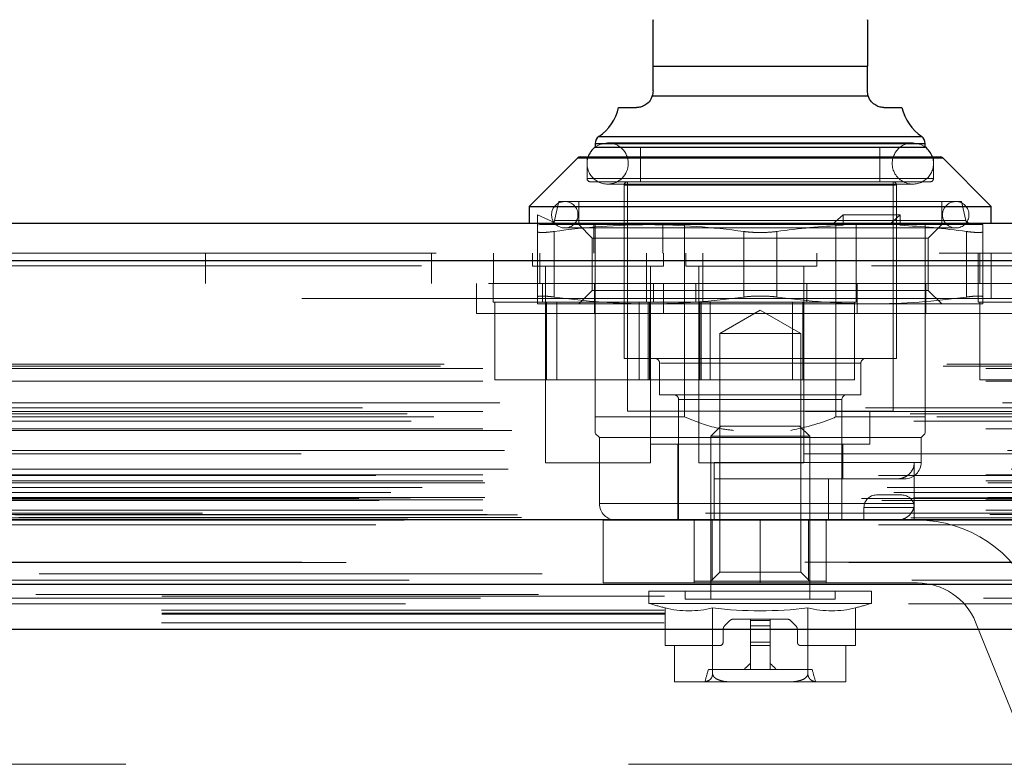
# Model space of a CAD drawing. Header units: inches. Extents: x 0.2 to 10.8, y 0.2 to 8.2.
# Tile 18 of 127: x 4.585 to 4.78, y 2.3 to 2.448. Entities that reach past the tile are written whole.
import ezdxf

# ---------------------------------------------------------------- set-up
doc = ezdxf.new("R2010")
doc.units = ezdxf.units.IN
doc.header["$MEASUREMENT"] = 0
doc.linetypes.add('HIDDEN', pattern=[0.07500000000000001, 0.05, -0.025])
doc.layers.add('DIMENSIONS', color=140, linetype='Continuous')
doc.styles.add('SLDTEXTSTYLE0', font='TXT', dxfattribs={"width": 0.7})
doc.dimstyles.new('SLDDIMSTYLE0', dxfattribs={"dimtxt": 0.0849609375, "dimasz": 0.13, "dimexe": 0, "dimexo": 0.0625, "dimgap": 0.021240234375, "dimtad": 0, "dimtih": 1, "dimtoh": 1, "dimlfac": 12, "dimrnd": 1e-09, "dimzin": 12, "dimdsep": 46, "dimtxsty": 'SLDTEXTSTYLE0', "dimsah": 1, "dimcen": 0.09, "dimadec": 0, "dimazin": 3, "dimtfac": 1, "dimtofl": 0, "dimtmove": 0, "dimatfit": 3, "dimfxl": 0, "dimfrac": 2, "dimtolj": 1, "dimtzin": 12, "dimarcsym": 0})

# ---------------------------------------------------------------- blocks, each defined once
blk = doc.blocks.new('_D_24')
at = {"layer": 'DIMENSIONS'}
for p, q in [((3.011850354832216, 2.376550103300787), (3.011850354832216, 2.725930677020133)), ((4.80668368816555, 2.376550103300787), (4.80668368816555, 2.725930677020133)), ((3.011850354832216, 2.600930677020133), (3.630679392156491, 2.600930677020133)), ((3.745805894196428, 2.600930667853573), (3.717275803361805, 2.600930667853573)), ((3.717275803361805, 2.600930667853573), (3.717275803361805, 2.465899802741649)), ((4.068954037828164, 2.600930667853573), (4.097484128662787, 2.600930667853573)), ((4.097484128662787, 2.600930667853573), (4.097484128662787, 2.465899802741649)), ((4.80668368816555, 2.600930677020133), (4.184080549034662, 2.600930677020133)), ((3.717275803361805, 2.465899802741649), (3.745805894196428, 2.465899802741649)), ((4.097484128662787, 2.465899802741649), (4.068954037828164, 2.465899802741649))]:
    blk.add_line(p, q, dxfattribs=at)
for points in [[(3.011850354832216, 2.600930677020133), (3.141850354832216, 2.580930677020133), (3.141850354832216, 2.620930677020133)], [(4.80668368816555, 2.600930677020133), (4.67668368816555, 2.620930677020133), (4.67668368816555, 2.580930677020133)]]:
    blk.add_solid(points, dxfattribs=at)
at = {"layer": 'DIMENSIONS', "char_height": 0.08333333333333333, "attachment_point": 1, "style": 'SLDTEXTSTYLE0'}
for s, insert in [('21.54', (3.745805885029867, 2.727373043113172)), ('547.1', (3.745805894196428, 2.573322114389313))]:
    blk.add_mtext(s, dxfattribs=dict(at, insert=insert))

msp = doc.modelspace()

# ---------------------------------------------------------------- linework, layer by layer
at = {"color": 7, "linetype": 'Continuous', "lineweight": 25}
for p, q in [((4.71054332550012, 2.438479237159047), (4.75319424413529, 2.438479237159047)), ((4.71054332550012, 2.433557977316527), (4.71054332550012, 2.438479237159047)), ((4.75319424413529, 2.433557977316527), (4.75319424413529, 2.438479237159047)), ((4.710390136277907, 2.432567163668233), (4.753347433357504, 2.432567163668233)), ((4.703711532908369, 2.430277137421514), (4.707262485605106, 2.430277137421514)), ((4.756475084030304, 2.430277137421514), (4.760026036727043, 2.430277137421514)), ((4.699763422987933, 2.424489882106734), (4.731868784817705, 2.424489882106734)), ((4.731868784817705, 2.424489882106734), (4.763974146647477, 2.424489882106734)), ((4.699060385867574, 2.423143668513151), (4.699060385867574, 2.422432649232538)), ((4.699060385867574, 2.423143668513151), (4.731868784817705, 2.423143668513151)), ((4.699060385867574, 2.422403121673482), (4.731868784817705, 2.422403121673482)), ((4.731868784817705, 2.423143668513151), (4.764677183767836, 2.423143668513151)), ((4.731868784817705, 2.422403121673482), (4.764677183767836, 2.422403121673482)), ((4.764677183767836, 2.422432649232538), (4.764677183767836, 2.423143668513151)), ((4.695587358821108, 2.420242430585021), (4.685937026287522, 2.410592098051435)), ((4.695587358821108, 2.420242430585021), (4.731868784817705, 2.420242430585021)), ((4.69605133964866, 2.420434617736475), (4.731868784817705, 2.420434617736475)), ((4.731868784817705, 2.420434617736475), (4.767686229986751, 2.420434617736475)), ((4.731868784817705, 2.420242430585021), (4.768150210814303, 2.420242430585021)), ((4.777800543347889, 2.410592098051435), (4.768150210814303, 2.420242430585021)), ((4.685937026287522, 2.410592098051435), (4.685937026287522, 2.407311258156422)), ((4.685937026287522, 2.410592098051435), (4.731868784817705, 2.410592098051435)), ((4.731868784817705, 2.410592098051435), (4.777800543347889, 2.410592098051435)), ((4.777800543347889, 2.407311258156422), (4.777800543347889, 2.410592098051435)), ((2.96743064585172, 2.407311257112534), (4.851062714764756, 2.407311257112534)), ((2.964485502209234, 2.399874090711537), (4.854007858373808, 2.399874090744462)), ((2.955400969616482, 2.348353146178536), (4.86309239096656, 2.348353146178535)), ((3.012842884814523, 2.335550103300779), (4.805691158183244, 2.335550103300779)), ((3.01284288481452, 2.326550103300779), (4.805691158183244, 2.326550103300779))]:
    msp.add_line(p, q, dxfattribs=at)
at = {"color": 7, "linetype": 'HIDDEN', "lineweight": 18}
for p, q in [((4.71054332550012, 2.438479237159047), (4.75319424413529, 2.438479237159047)), ((4.75319424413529, 2.438479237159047), (4.71054332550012, 2.438479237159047)), ((4.75319424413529, 2.438479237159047), (4.71054332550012, 2.438479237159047)), ((4.71054332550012, 2.438479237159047), (4.75319424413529, 2.438479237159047)), ((4.75319424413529, 2.438479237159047), (4.71054332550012, 2.438479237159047)), ((4.710390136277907, 2.432567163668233), (4.753347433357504, 2.432567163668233)), ((4.753347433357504, 2.432567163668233), (4.710390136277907, 2.432567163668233)), ((4.753347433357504, 2.432567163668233), (4.710390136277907, 2.432567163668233)), ((4.710390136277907, 2.432567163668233), (4.753347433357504, 2.432567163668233)), ((4.753347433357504, 2.432567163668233), (4.710390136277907, 2.432567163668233)), ((4.763974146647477, 2.424489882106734), (4.699763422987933, 2.424489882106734)), ((4.699799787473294, 2.424489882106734), (4.763937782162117, 2.424489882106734)), ((4.699799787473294, 2.424489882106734), (4.763937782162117, 2.424489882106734)), ((4.764677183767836, 2.423143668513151), (4.699060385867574, 2.423143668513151)), ((4.699060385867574, 2.422432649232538), (4.699060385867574, 2.422403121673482)), ((4.699097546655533, 2.423143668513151), (4.764640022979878, 2.423143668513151)), ((4.699097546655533, 2.423143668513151), (4.764640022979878, 2.423143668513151)), ((4.762216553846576, 2.423252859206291), (4.701521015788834, 2.423252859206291)), ((4.70808269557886, 2.422403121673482), (4.70808269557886, 2.415513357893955)), ((4.755654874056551, 2.415513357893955), (4.755654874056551, 2.422403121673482)), ((4.764677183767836, 2.422403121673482), (4.764677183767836, 2.422432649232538)), ((4.768150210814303, 2.420242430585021), (4.695587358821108, 2.420242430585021)), ((4.695623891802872, 2.420242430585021), (4.768113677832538, 2.420242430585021)), ((4.695623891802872, 2.420242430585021), (4.768113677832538, 2.420242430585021)), ((4.697419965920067, 2.420434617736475), (4.697419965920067, 2.416169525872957)), ((4.766317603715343, 2.416169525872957), (4.766317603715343, 2.420434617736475)), ((4.697566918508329, 2.416169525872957), (4.766170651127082, 2.416169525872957)), ((4.697566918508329, 2.416169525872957), (4.766170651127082, 2.416169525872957)), ((4.697566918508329, 2.416169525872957), (4.766170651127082, 2.416169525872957)), ((4.69807613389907, 2.415513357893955), (4.731868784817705, 2.415513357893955)), ((4.701521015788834, 2.415050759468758), (4.762216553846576, 2.415050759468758)), ((4.704801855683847, 2.414857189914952), (4.704801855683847, 2.380408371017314)), ((4.704950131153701, 2.414857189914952), (4.758787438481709, 2.414857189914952)), ((4.704950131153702, 2.414857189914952), (4.758787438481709, 2.414857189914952)), ((4.704950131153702, 2.414857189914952), (4.758787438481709, 2.414857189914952)), ((4.70545802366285, 2.415513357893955), (4.70545802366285, 2.369909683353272)), ((4.731868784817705, 2.415513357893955), (4.76566143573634, 2.415513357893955)), ((4.758279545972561, 2.369909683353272), (4.758279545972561, 2.415513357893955)), ((4.758935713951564, 2.380408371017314), (4.758935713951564, 2.414857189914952)), ((4.691842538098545, 2.411576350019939), (4.690975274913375, 2.40781982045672)), ((4.691842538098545, 2.411576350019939), (4.731868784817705, 2.411576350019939)), ((4.69577954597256, 2.411576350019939), (4.69577954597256, 2.407311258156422)), ((4.731868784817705, 2.411576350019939), (4.771895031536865, 2.411576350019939)), ((4.76795802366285, 2.407311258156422), (4.76795802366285, 2.411576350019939)), ((4.772762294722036, 2.40781982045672), (4.771895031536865, 2.411576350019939)), ((4.687577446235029, 2.408951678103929), (4.691841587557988, 2.406983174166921)), ((4.687577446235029, 2.406853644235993), (4.687577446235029, 2.408951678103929)), ((4.748331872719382, 2.408951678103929), (4.746199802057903, 2.406983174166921)), ((4.748331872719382, 2.406853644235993), (4.748331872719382, 2.408951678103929)), ((4.759697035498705, 2.408951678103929), (4.748331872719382, 2.408951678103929)), ((4.759697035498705, 2.408951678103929), (4.757564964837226, 2.406983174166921)), ((4.759697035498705, 2.406853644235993), (4.759697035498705, 2.408951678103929)), ((4.687577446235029, 2.406853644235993), (4.688066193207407, 2.406983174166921)), ((4.688066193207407, 2.406983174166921), (4.709723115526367, 2.406983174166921)), ((4.691012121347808, 2.40781982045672), (4.772725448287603, 2.40781982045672)), ((4.691012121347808, 2.40781982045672), (4.772725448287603, 2.40781982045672)), ((4.691012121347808, 2.40781982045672), (4.772725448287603, 2.40781982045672)), ((4.69577954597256, 2.406983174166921), (4.698443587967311, 2.40431913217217)), ((4.698760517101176, 2.401311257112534), (4.698760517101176, 2.407311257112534)), ((4.699060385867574, 2.368761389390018), (4.699060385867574, 2.407311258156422)), ((4.709723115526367, 2.406983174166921), (4.748087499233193, 2.406983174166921)), ((4.712469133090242, 2.401311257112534), (4.712469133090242, 2.407311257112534)), ((4.716834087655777, 2.368761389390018), (4.716834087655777, 2.407311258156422)), ((4.746903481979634, 2.368761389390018), (4.746903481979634, 2.407311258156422)), ((4.748331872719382, 2.406853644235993), (4.748087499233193, 2.406983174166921)), ((4.757564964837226, 2.406983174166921), (4.748087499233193, 2.406983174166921)), ((4.750968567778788, 2.401311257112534), (4.750968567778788, 2.407311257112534)), ((4.759452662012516, 2.406983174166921), (4.757564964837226, 2.406983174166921)), ((4.759697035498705, 2.406853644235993), (4.759452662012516, 2.406983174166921)), ((4.759452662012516, 2.406983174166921), (4.776160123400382, 2.406983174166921)), ((4.76467718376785, 2.401311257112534), (4.76467718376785, 2.407311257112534)), ((4.765293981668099, 2.40431913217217), (4.76795802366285, 2.406983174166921)), ((4.687577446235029, 2.405625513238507), (4.687577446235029, 2.392592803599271)), ((4.690858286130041, 2.405625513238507), (4.690858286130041, 2.392592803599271)), ((4.690858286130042, 2.405625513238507), (4.690858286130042, 2.392592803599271)), ((4.690858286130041, 2.405625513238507), (4.690858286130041, 2.392592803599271)), ((4.690858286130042, 2.405625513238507), (4.690858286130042, 2.392592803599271)), ((4.690858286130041, 2.405625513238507), (4.690858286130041, 2.392592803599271)), ((4.690858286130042, 2.405625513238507), (4.690858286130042, 2.392592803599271)), ((4.6929908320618, 2.406327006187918), (4.770746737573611, 2.406327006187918)), ((4.728587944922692, 2.405625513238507), (4.728587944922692, 2.392592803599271)), ((4.728587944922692, 2.405625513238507), (4.728587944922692, 2.392592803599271)), ((4.728587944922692, 2.405625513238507), (4.728587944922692, 2.392592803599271)), ((4.728587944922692, 2.405625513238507), (4.728587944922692, 2.392592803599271)), ((4.728587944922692, 2.405625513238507), (4.728587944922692, 2.392592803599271)), ((4.728587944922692, 2.405625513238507), (4.728587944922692, 2.392592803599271)), ((4.735149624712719, 2.405625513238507), (4.735149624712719, 2.392592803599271)), ((4.735149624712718, 2.405625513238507), (4.735149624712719, 2.392592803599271)), ((4.735149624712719, 2.405625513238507), (4.735149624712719, 2.392592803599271)), ((4.735149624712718, 2.405625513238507), (4.735149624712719, 2.392592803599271)), ((4.735149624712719, 2.405625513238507), (4.735149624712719, 2.392592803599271)), ((4.735149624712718, 2.405625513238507), (4.735149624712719, 2.392592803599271)), ((4.772879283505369, 2.405625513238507), (4.772879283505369, 2.392592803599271)), ((4.772879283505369, 2.405625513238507), (4.772879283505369, 2.392592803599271)), ((4.772879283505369, 2.405625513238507), (4.772879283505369, 2.392592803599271)), ((4.772879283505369, 2.405625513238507), (4.772879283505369, 2.392592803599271)), ((4.772879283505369, 2.405625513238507), (4.772879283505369, 2.392592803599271)), ((4.772879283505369, 2.405625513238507), (4.772879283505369, 2.392592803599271)), ((4.776160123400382, 2.405625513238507), (4.776160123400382, 2.392592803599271)), ((4.698443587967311, 2.40431913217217), (4.765293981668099, 2.40431913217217)), ((4.698443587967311, 2.40431913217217), (4.698443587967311, 2.393899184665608)), ((4.765293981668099, 2.393899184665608), (4.765293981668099, 2.40431913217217)), ((2.96743064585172, 2.401311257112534), (4.851062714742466, 2.401311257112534)), ((4.621566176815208, 2.395311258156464), (4.621566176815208, 2.401311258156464)), ((4.666510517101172, 2.39531125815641), (4.666510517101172, 2.40131125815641)), ((4.678816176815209, 2.401311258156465), (4.678816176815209, 2.395311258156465)), ((4.686573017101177, 2.401311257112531), (4.686573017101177, 2.398707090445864)), ((4.688010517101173, 2.40131125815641), (4.688010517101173, 2.39531125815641)), ((4.709260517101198, 2.401311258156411), (4.709260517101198, 2.39531125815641)), ((4.712614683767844, 2.398707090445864), (4.712614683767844, 2.401311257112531)), ((4.717073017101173, 2.401311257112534), (4.717073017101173, 2.398707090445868)), ((4.720482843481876, 2.395311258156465), (4.720482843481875, 2.401311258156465)), ((4.74311468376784, 2.398707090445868), (4.74311468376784, 2.401311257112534)), ((4.750927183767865, 2.395311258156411), (4.750927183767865, 2.401311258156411)), ((4.764677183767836, 2.368761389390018), (4.764677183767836, 2.401311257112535)), ((4.775177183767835, 2.401311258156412), (4.775177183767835, 2.395311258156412)), ((4.775510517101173, 2.395311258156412), (4.775510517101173, 2.401311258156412)), ((4.777816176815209, 2.392311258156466), (4.777816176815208, 2.401311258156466)), ((4.85400785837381, 2.399874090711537), (2.964485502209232, 2.399874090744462)), ((2.964485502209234, 2.398832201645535), (4.854007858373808, 2.39883220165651)), ((4.85400785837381, 2.398832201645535), (2.964485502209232, 2.39883220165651)), ((4.686573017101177, 2.398707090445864), (4.712614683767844, 2.398707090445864)), ((4.689177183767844, 2.398707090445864), (4.689177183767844, 2.359644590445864)), ((4.710010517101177, 2.359644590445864), (4.710010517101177, 2.398707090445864)), ((4.717073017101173, 2.398707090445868), (4.74311468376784, 2.398707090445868)), ((4.71967718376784, 2.398707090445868), (4.71967718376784, 2.359644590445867)), ((4.740510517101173, 2.359644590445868), (4.740510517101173, 2.398707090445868)), ((4.777816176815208, 2.395311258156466), (3.040732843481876, 2.395311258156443)), ((4.675452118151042, 2.395311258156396), (4.675452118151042, 2.389311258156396)), ((4.678760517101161, 2.395311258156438), (4.678760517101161, 2.391561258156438)), ((4.688552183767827, 2.395311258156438), (4.688552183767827, 2.391561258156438)), ((4.698910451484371, 2.389311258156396), (4.698910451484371, 2.395311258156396)), ((4.709260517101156, 2.395311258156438), (4.709260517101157, 2.391561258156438)), ((4.71063551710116, 2.391561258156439), (4.71063551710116, 2.395311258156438)), ((4.712619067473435, 2.389311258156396), (4.712619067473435, 2.395311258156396)), ((4.719052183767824, 2.395311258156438), (4.719052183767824, 2.391561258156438)), ((4.720427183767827, 2.391561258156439), (4.720427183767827, 2.395311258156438)), ((4.741135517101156, 2.391561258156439), (4.741135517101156, 2.395311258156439)), ((4.750927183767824, 2.391561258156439), (4.750927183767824, 2.395311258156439)), ((4.751118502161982, 2.389311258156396), (4.751118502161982, 2.395311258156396)), ((4.764827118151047, 2.389311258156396), (4.764827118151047, 2.395311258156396)), ((4.775177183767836, 2.395311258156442), (4.775177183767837, 2.391561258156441)), ((4.822760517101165, 2.395311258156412), (4.777816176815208, 2.395311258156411)), ((4.698443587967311, 2.393899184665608), (4.695779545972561, 2.391235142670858)), ((4.698443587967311, 2.393899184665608), (4.765293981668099, 2.393899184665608)), ((4.76795802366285, 2.391235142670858), (4.765293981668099, 2.393899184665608)), ((3.040732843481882, 2.392311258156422), (4.777816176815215, 2.392311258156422)), ((3.040732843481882, 2.392311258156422), (4.777816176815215, 2.392311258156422)), ((4.777816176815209, 2.392311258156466), (3.040732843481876, 2.392311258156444)), ((4.777816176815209, 2.392311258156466), (3.040732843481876, 2.392311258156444)), ((4.678760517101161, 2.391561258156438), (4.720427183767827, 2.391561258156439)), ((4.679097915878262, 2.391561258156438), (4.679097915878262, 2.376144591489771)), ((4.687577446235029, 2.391235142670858), (4.709723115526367, 2.391235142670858)), ((4.689345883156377, 2.391561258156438), (4.689345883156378, 2.376144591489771)), ((4.691431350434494, 2.391561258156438), (4.691431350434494, 2.376144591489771)), ((4.707756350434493, 2.376144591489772), (4.707756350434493, 2.391561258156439)), ((4.709597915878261, 2.391561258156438), (4.709597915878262, 2.376144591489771)), ((4.709723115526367, 2.391235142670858), (4.754014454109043, 2.391235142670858)), ((4.70984181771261, 2.391561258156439), (4.70984181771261, 2.376144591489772)), ((4.719845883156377, 2.391561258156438), (4.719845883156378, 2.376144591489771)), ((4.720089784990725, 2.391561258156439), (4.720089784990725, 2.376144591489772)), ((4.720427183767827, 2.391561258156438), (4.750927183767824, 2.391561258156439)), ((4.721931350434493, 2.391561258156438), (4.721931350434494, 2.376144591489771)), ((4.738256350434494, 2.376144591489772), (4.738256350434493, 2.391561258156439)), ((4.740341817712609, 2.391561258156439), (4.74034181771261, 2.376144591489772)), ((4.750589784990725, 2.391561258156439), (4.750589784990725, 2.376144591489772)), ((4.754014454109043, 2.391235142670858), (4.776160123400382, 2.391235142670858)), ((4.775177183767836, 2.391561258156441), (4.816843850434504, 2.391561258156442)), ((4.775514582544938, 2.391561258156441), (4.775514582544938, 2.376144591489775)), ((4.820982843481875, 2.392311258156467), (4.777816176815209, 2.392311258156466)), ((4.731868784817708, 2.389311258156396), (4.675452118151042, 2.389311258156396)), ((4.731868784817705, 2.389983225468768), (4.723802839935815, 2.38532635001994)), ((4.739934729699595, 2.38532635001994), (4.731868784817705, 2.389983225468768)), ((4.788285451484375, 2.389311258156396), (4.731868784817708, 2.389311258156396)), ((4.723802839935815, 2.38532635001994), (4.731868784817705, 2.38532635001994)), ((4.723802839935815, 2.38532635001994), (4.723802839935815, 2.337893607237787)), ((4.731868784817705, 2.38532635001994), (4.739934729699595, 2.38532635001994)), ((4.739934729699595, 2.337893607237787), (4.739934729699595, 2.38532635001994)), ((2.968993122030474, 2.379256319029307), (4.849500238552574, 2.379256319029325)), ((4.704801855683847, 2.380408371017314), (4.731868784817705, 2.380408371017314)), ((4.711855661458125, 2.379424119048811), (4.711855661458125, 2.373190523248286)), ((4.712001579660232, 2.379424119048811), (4.751735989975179, 2.379424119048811)), ((4.712001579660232, 2.379424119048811), (4.751735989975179, 2.379424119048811)), ((4.712001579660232, 2.379424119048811), (4.751735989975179, 2.379424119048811)), ((4.731868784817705, 2.380408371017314), (4.758935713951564, 2.380408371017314)), ((4.751881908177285, 2.373190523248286), (4.751881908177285, 2.379424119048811)), ((2.968262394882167, 2.378823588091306), (4.850230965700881, 2.37882358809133)), ((2.97671035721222, 2.378422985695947), (4.841783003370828, 2.378422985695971)), ((2.97671035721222, 2.378422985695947), (4.841783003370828, 2.378422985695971)), ((2.97671035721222, 2.375890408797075), (4.841783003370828, 2.3758904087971)), ((4.679097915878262, 2.376144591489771), (4.689345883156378, 2.376144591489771)), ((4.689345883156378, 2.376144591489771), (4.70984181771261, 2.376144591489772)), ((4.70984181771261, 2.376144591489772), (4.720089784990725, 2.376144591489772)), ((4.720089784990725, 2.376144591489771), (4.74034181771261, 2.376144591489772)), ((4.74034181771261, 2.376144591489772), (4.750589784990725, 2.376144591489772)), ((4.775514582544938, 2.376144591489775), (4.785762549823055, 2.376144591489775)), ((4.711855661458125, 2.373190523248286), (4.731868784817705, 2.373190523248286)), ((4.731868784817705, 2.373190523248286), (4.751881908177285, 2.373190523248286)), ((2.980076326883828, 2.371582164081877), (4.838417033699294, 2.371582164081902)), ((4.715628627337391, 2.372206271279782), (4.715628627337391, 2.348256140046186)), ((4.715666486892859, 2.372206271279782), (4.748071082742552, 2.372206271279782)), ((4.715666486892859, 2.372206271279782), (4.748071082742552, 2.372206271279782)), ((4.715666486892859, 2.372206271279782), (4.748071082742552, 2.372206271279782)), ((4.74810894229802, 2.348256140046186), (4.74810894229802, 2.372206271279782)), ((2.961657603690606, 2.369390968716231), (4.856835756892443, 2.369390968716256)), ((4.852800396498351, 2.370559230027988), (2.965705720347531, 2.370559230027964)), ((2.97671035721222, 2.36985556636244), (4.841783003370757, 2.369855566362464)), ((4.840851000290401, 2.369862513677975), (2.97763978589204, 2.369862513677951)), ((4.70545802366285, 2.369909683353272), (4.731868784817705, 2.369909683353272)), ((4.710051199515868, 2.369909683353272), (4.710051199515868, 2.363348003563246)), ((4.731868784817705, 2.369909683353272), (4.758279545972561, 2.369909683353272)), ((4.753686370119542, 2.363348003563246), (4.753686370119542, 2.369909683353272)), ((2.96243891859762, 2.367932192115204), (4.856047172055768, 2.367932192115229)), ((2.966960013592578, 2.368806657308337), (4.851533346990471, 2.368806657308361)), ((4.699060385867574, 2.368761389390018), (4.716834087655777, 2.368761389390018)), ((4.746903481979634, 2.368761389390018), (4.764677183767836, 2.368761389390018)), ((2.97671035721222, 2.366410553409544), (4.841783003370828, 2.366410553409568)), ((2.982475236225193, 2.366092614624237), (4.83600980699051, 2.366092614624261)), ((4.699060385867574, 2.365480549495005), (4.699880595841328, 2.364660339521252)), ((4.724039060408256, 2.36695692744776), (4.722026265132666, 2.36494413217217)), ((4.724039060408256, 2.36695692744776), (4.731868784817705, 2.36695692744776)), ((4.731868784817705, 2.36695692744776), (4.739698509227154, 2.36695692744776)), ((4.741711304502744, 2.36494413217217), (4.739698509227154, 2.36695692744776)), ((4.763856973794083, 2.364660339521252), (4.764677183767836, 2.365480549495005)), ((4.699880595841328, 2.364660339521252), (4.731868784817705, 2.364660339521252)), ((4.699880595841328, 2.364660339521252), (4.699880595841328, 2.351536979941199)), ((4.722026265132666, 2.36494413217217), (4.731868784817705, 2.36494413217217)), ((4.722026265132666, 2.36494413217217), (4.722026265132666, 2.332508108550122)), ((4.731868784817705, 2.36494413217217), (4.741711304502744, 2.36494413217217)), ((4.731868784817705, 2.364660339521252), (4.763856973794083, 2.364660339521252)), ((4.741711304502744, 2.332508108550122), (4.741711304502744, 2.36494413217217)), ((4.763856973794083, 2.359739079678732), (4.763856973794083, 2.364660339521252)), ((2.9810055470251, 2.362085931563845), (4.837487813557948, 2.362085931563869)), ((2.9810055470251, 2.362085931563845), (4.837487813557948, 2.362085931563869)), ((4.710051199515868, 2.363348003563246), (4.731868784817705, 2.363348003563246)), ((4.71546458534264, 2.363348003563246), (4.71546458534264, 2.348256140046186)), ((4.731868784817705, 2.363348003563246), (4.753686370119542, 2.363348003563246)), ((4.748272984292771, 2.356458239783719), (4.748272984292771, 2.363348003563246)), ((4.840543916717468, 2.361410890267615), (2.977948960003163, 2.36141089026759)), ((4.689177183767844, 2.359644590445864), (4.710010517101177, 2.359644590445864)), ((4.71967718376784, 2.359644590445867), (4.740510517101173, 2.359644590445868)), ((4.722682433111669, 2.359739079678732), (4.763711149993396, 2.359739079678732)), ((4.722682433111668, 2.359739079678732), (4.763711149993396, 2.359739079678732)), ((4.722682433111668, 2.351536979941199), (4.722682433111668, 2.359739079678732)), ((4.722682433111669, 2.359739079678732), (4.763711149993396, 2.359739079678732)), ((4.762509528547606, 2.351536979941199), (4.762509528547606, 2.359739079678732)), ((2.981737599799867, 2.35835035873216), (4.836752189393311, 2.358350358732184)), ((4.855413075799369, 2.357116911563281), (2.963079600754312, 2.357116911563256)), ((2.97671035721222, 2.357239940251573), (4.841783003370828, 2.357239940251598)), ((2.97671035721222, 2.356066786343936), (4.841783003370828, 2.356066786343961)), ((2.97671035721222, 2.356066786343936), (4.841783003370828, 2.356066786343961)), ((2.977127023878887, 2.35565011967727), (4.841366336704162, 2.355650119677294)), ((4.722682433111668, 2.356458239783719), (4.76057613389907, 2.356458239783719)), ((4.745459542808, 2.348256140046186), (4.745459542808, 2.356458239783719)), ((2.957093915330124, 2.354716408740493), (4.861399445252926, 2.354716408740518)), ((2.95841273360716, 2.353767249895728), (4.860078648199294, 2.353767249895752)), ((2.96464103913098, 2.354747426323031), (4.853852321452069, 2.354747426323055)), ((2.952025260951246, 2.352578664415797), (4.866468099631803, 2.352578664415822)), ((2.952025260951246, 2.352578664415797), (4.866468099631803, 2.352578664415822)), ((2.956071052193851, 2.352153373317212), (4.862422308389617, 2.352153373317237)), ((4.862332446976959, 2.352663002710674), (2.956160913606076, 2.35266300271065)), ((2.97671035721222, 2.352316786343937), (4.841783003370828, 2.352316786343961)), ((2.97671035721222, 2.352316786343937), (4.841783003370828, 2.352316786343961)), ((2.977127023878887, 2.352733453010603), (4.841366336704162, 2.352733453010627)), ((4.759992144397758, 2.353256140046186), (4.754992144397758, 2.353256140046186)), ((2.97671035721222, 2.35024315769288), (4.841783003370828, 2.350243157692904)), ((2.97671035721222, 2.35024315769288), (4.841783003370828, 2.350243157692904)), ((4.762509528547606, 2.351536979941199), (4.700031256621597, 2.351536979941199)), ((4.762509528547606, 2.351536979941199), (4.700031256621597, 2.351536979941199)), ((4.762509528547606, 2.351536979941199), (4.700031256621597, 2.351536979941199)), ((4.762492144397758, 2.350756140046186), (4.752492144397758, 2.350756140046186)), ((4.752492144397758, 2.350756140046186), (4.762492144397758, 2.350756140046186)), ((4.762492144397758, 2.350756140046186), (4.752492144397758, 2.350756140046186)), ((4.752492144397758, 2.350756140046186), (4.752492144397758, 2.348256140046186)), ((4.752492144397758, 2.350756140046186), (4.762492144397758, 2.350756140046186)), ((4.762492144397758, 2.350756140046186), (4.752492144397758, 2.350756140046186)), ((4.752492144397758, 2.350756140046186), (4.762492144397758, 2.350756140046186)), ((4.762492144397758, 2.350756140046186), (4.762492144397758, 2.348256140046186)), ((2.960843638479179, 2.348277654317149), (4.85764972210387, 2.348277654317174)), ((2.9610533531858, 2.348250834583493), (4.857440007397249, 2.348250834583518)), ((2.961807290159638, 2.3487291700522), (4.856686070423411, 2.348729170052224)), ((2.961807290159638, 2.3487291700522), (4.856686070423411, 2.348729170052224)), ((2.977543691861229, 2.34940011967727), (4.84094966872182, 2.349400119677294)), ((2.977543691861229, 2.34940011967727), (4.84094966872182, 2.349400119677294)), ((2.983623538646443, 2.349329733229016), (4.834869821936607, 2.34932973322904)), ((2.983623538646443, 2.349329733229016), (4.834869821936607, 2.34932973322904)), ((2.984396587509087, 2.348782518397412), (4.834096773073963, 2.348782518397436)), ((2.984396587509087, 2.348782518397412), (4.834096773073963, 2.348782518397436)), ((4.820982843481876, 2.3496445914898), (2.99756617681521, 2.349644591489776)), ((4.700617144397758, 2.348256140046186), (4.731867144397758, 2.348256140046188)), ((4.700617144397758, 2.348256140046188), (4.700617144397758, 2.335756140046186)), ((4.718742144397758, 2.348256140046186), (4.718742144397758, 2.335756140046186)), ((4.718745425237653, 2.336117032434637), (4.718745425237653, 2.348256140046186)), ((4.722302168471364, 2.336117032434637), (4.722302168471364, 2.348256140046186)), ((4.731867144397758, 2.348256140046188), (4.731867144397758, 2.335756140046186)), ((4.731867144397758, 2.348256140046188), (4.731867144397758, 2.335756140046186)), ((4.731867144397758, 2.348256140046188), (4.731867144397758, 2.335756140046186)), ((4.731867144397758, 2.348256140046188), (4.763117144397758, 2.348256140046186)), ((4.731867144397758, 2.348256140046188), (4.731867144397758, 2.335756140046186)), ((4.731867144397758, 2.348256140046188), (4.731867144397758, 2.335756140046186)), ((4.731867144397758, 2.348256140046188), (4.731867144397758, 2.335756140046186)), ((4.741435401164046, 2.336117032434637), (4.741435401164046, 2.348256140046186)), ((4.744992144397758, 2.348256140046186), (4.744992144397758, 2.335756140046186)), ((2.955400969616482, 2.347311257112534), (4.86309239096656, 2.347311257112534)), ((2.988487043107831, 2.337590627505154), (4.830006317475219, 2.337590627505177)), ((4.718745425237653, 2.336117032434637), (4.722302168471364, 2.336117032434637)), ((4.723802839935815, 2.337893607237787), (4.722026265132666, 2.336117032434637)), ((4.722302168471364, 2.336117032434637), (4.741435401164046, 2.336117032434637)), ((4.723802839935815, 2.337893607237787), (4.739934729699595, 2.337893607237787)), ((4.741711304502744, 2.336117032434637), (4.739934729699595, 2.337893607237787)), ((4.741435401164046, 2.336117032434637), (4.744992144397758, 2.336117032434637)), ((4.700617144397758, 2.335756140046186), (4.731867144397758, 2.335756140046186)), ((4.709723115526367, 2.33414852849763), (4.731868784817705, 2.33414852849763)), ((4.709723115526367, 2.33414852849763), (4.709723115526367, 2.33170667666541)), ((4.716940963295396, 2.33414852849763), (4.716940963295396, 2.332508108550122)), ((4.763117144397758, 2.335756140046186), (4.731867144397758, 2.335756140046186)), ((4.731868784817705, 2.33414852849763), (4.754014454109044, 2.33414852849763)), ((4.746796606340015, 2.332508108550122), (4.746796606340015, 2.33414852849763)), ((4.754014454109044, 2.33170667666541), (4.754014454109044, 2.33414852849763)), ((2.976241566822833, 2.332739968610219), (4.842237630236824, 2.332739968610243)), ((2.9877772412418, 2.33346373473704), (4.830712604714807, 2.333463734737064)), ((3.01284288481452, 2.333168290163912), (4.805691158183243, 2.333168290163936)), ((4.716940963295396, 2.332508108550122), (4.731868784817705, 2.332508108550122)), ((4.731868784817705, 2.332508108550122), (4.746796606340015, 2.332508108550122)), ((3.012767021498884, 2.330353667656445), (4.805767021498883, 2.330353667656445)), ((4.709723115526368, 2.33170667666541), (4.731868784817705, 2.33170667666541)), ((4.712926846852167, 2.330817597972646), (4.712926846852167, 2.323321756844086)), ((4.722397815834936, 2.330817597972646), (4.722397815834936, 2.317680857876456)), ((4.731868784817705, 2.33170667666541), (4.754014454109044, 2.33170667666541)), ((4.741339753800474, 2.330817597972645), (4.741339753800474, 2.317680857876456)), ((4.750810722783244, 2.330817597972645), (4.750810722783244, 2.323321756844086)), ((3.01284288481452, 2.329550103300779), (4.805691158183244, 2.329550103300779)), ((4.725839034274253, 2.328282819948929), (4.724775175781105, 2.327218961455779)), ((4.729900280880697, 2.328571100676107), (4.726535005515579, 2.328571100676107)), ((4.729900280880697, 2.328571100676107), (4.733837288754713, 2.328571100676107)), ((4.729900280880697, 2.328571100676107), (4.729900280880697, 2.328282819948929)), ((4.729900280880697, 2.328282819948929), (4.733837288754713, 2.328282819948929)), ((4.729900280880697, 2.328282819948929), (4.733837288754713, 2.328282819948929)), ((4.729900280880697, 2.328282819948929), (4.729900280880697, 2.327218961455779)), ((4.729900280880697, 2.328282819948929), (4.733837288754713, 2.328282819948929)), ((4.729900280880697, 2.328282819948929), (4.733837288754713, 2.328282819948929)), ((4.729900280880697, 2.328282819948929), (4.733837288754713, 2.328282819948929)), ((4.729900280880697, 2.328282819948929), (4.733837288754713, 2.328282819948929)), ((4.733837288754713, 2.328571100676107), (4.733837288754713, 2.328282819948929)), ((4.737202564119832, 2.328571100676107), (4.733837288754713, 2.328571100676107)), ((4.733837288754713, 2.328282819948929), (4.733837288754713, 2.327218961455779)), ((4.738962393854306, 2.327218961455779), (4.737898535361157, 2.328282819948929)), ((3.012767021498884, 2.327817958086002), (4.805767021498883, 2.327817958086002)), ((3.01284288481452, 2.326550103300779), (4.805691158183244, 2.326550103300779)), ((3.01284288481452, 2.326550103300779), (4.805691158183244, 2.326550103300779)), ((3.01284288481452, 2.326550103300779), (4.805691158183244, 2.326550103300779)), ((3.01284288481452, 2.326550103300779), (4.805691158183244, 2.326550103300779)), ((3.01284288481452, 2.326550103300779), (4.805691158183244, 2.326550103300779)), ((4.724486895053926, 2.326522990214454), (4.724486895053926, 2.323977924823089)), ((4.729900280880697, 2.327218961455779), (4.733837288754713, 2.327218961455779)), ((4.729900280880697, 2.327218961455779), (4.733837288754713, 2.327218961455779)), ((4.729900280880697, 2.327218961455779), (4.729900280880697, 2.326522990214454)), ((4.729900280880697, 2.327218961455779), (4.733837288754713, 2.327218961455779)), ((4.729900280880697, 2.327218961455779), (4.733837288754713, 2.327218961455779)), ((4.729900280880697, 2.327218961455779), (4.733837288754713, 2.327218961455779)), ((4.729900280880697, 2.327218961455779), (4.733837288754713, 2.327218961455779)), ((4.729900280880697, 2.326522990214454), (4.733837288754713, 2.326522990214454)), ((4.729900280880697, 2.326522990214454), (4.733837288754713, 2.326522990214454)), ((4.729900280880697, 2.326522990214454), (4.733837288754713, 2.326522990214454)), ((4.729900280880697, 2.326522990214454), (4.729900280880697, 2.323977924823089)), ((4.729900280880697, 2.326522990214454), (4.733837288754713, 2.326522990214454)), ((4.729900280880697, 2.326522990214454), (4.733837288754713, 2.326522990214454)), ((4.729900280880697, 2.326522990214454), (4.733837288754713, 2.326522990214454)), ((4.733837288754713, 2.327218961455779), (4.733837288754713, 2.326522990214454)), ((4.733837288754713, 2.326522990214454), (4.733837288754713, 2.323977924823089)), ((4.739250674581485, 2.323977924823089), (4.739250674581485, 2.326522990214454)), ((4.783761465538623, 2.30554980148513), (4.774705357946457, 2.327942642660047)), ((4.71482104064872, 2.323321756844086), (4.712926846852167, 2.323321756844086)), ((4.71482104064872, 2.316104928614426), (4.71482104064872, 2.323321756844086)), ((4.723830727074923, 2.323321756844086), (4.71482104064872, 2.323321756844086)), ((4.729900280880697, 2.323977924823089), (4.733837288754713, 2.323977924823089)), ((4.729900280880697, 2.323977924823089), (4.733837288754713, 2.323977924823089)), ((4.729900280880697, 2.323977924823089), (4.733837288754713, 2.323977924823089)), ((4.729900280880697, 2.323977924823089), (4.729900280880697, 2.323321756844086)), ((4.729900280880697, 2.323977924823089), (4.733837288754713, 2.323977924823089)), ((4.729900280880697, 2.323977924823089), (4.733837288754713, 2.323977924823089)), ((4.729900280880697, 2.323977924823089), (4.733837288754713, 2.323977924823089)), ((4.729900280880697, 2.323321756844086), (4.733837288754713, 2.323321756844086)), ((4.729900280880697, 2.323321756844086), (4.729900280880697, 2.318564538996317)), ((4.733837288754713, 2.323977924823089), (4.733837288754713, 2.323321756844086)), ((4.733837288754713, 2.323321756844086), (4.733837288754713, 2.318564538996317)), ((4.74891652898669, 2.323321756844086), (4.739906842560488, 2.323321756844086)), ((4.74891652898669, 2.323321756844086), (4.74891652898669, 2.316104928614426)), ((4.750810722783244, 2.323321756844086), (4.74891652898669, 2.323321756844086)), ((4.721551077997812, 2.318564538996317), (4.742186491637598, 2.318564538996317)), ((4.714879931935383, 2.316103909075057), (4.71491063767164, 2.316103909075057)), ((4.714879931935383, 2.316103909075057), (4.71491063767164, 2.316103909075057)), ((4.714879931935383, 2.316103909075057), (4.71491063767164, 2.316103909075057)), ((4.71491063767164, 2.316103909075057), (4.720414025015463, 2.316103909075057)), ((4.720414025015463, 2.316103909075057), (4.726365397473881, 2.316103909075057)), ((4.726365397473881, 2.316103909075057), (4.737372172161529, 2.316103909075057)), ((4.737372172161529, 2.316103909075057), (4.743323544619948, 2.316103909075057)), ((4.743323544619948, 2.316103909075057), (4.748826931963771, 2.316103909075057)), ((4.748826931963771, 2.316103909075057), (4.748857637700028, 2.316103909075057)), ((4.748826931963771, 2.316103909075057), (4.748857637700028, 2.316103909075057)), ((4.748826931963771, 2.316103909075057), (4.748857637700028, 2.316103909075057)), ((4.805691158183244, 2.299716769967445), (3.012842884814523, 2.299716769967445))]:
    msp.add_line(p, q, dxfattribs=at)
at = {"color": 7, "linetype": 'HIDDEN', "lineweight": 18, "flags": 128}
for points in [[(4.701521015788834, 2.423252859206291), (4.699951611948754, 2.422940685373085), (4.699060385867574, 2.422432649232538)], [(4.764677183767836, 2.422432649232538), (4.763785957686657, 2.422940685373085), (4.762216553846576, 2.423252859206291)], [(4.849499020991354, 2.339859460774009), (3.924539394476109, 2.339859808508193), (2.968997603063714, 2.339859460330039)], [(4.840729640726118, 2.339877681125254), (3.924539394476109, 2.3398777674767), (2.977760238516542, 2.339877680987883)], [(4.862032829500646, 2.336319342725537), (3.869079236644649, 2.336319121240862), (2.956454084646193, 2.336319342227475)], [(4.862040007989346, 2.336319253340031), (3.987450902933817, 2.336316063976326), (2.956455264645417, 2.33631926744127)], [(2.987788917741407, 2.33346378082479), (3.893954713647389, 2.333464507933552), (4.83073796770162, 2.333463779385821)], [(2.961336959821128, 2.331623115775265), (3.893948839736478, 2.331622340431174), (4.857171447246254, 2.331623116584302)], [(3.01284288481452, 2.329732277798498), (3.893948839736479, 2.329731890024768), (4.805691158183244, 2.329732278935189)]]:
    msp.add_lwpolyline(points, dxfattribs=at)
at = {"color": 7, "linetype": 'Continuous', "lineweight": 25}
for centre, radius, start, end in [((4.694139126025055, 2.432567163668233), 0.009842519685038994, 304.849904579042, 346.5458794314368), ((4.769598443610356, 2.432567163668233), 0.009842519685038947, 193.4541205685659, 235.1500954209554), ((4.70070080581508, 2.423143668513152), 0.001640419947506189, 124.8499045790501, 180.0000000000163), ((4.763036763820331, 2.423143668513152), 0.001640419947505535, 359.9999999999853, 55.15009542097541), ((4.701521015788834, 2.419151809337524), 0.004101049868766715, 126.8698976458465, 161.7719472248), ((4.762216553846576, 2.419151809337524), 0.004101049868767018, 18.2280527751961, 53.13010235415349), ((4.696051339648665, 2.419778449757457), 0.0006561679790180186, 90.00000000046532, 134.9999999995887), ((4.767686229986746, 2.419778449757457), 0.0006561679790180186, 45.0000000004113, 89.99999999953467)]:
    msp.add_arc(centre, radius, start, end, dxfattribs=at)
at = {"color": 7, "linetype": 'HIDDEN', "lineweight": 18}
for centre, radius, start, end in [((4.701521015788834, 2.419151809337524), 0.00410104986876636, 270.0000000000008, 90), ((4.762216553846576, 2.419151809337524), 0.00410104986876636, 90, 270.0000000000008), ((4.701521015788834, 2.419151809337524), 0.00410104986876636, 161.7719472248, 270.0000000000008), ((4.762216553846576, 2.419151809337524), 0.004101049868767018, 270.0000000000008, 18.2280527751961), ((4.698076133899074, 2.416169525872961), 0.0006561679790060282, 180.0000000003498, 269.9999999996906), ((4.70545802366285, 2.414857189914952), 0.0006561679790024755, 90, 180), ((4.758279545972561, 2.414857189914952), 0.0006561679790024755, 0, 90), ((4.765661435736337, 2.416169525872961), 0.0006561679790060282, 270.0000000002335, 359.9999999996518), ((4.6929908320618, 2.408951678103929), 0.00262467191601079, 90, 270.0000000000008), ((4.6929908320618, 2.408951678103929), 0.00262467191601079, 270.0000000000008, 90), ((4.770746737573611, 2.408951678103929), 0.00262467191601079, 90, 270.0000000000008), ((4.770746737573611, 2.408951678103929), 0.00262467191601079, 270.0000000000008, 90), ((4.690335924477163, 2.407967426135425), 0.0006561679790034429, 270.0000000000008, 346.9999999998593), ((4.773401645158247, 2.407967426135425), 0.0006561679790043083, 193.0000000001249, 269.9999999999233), ((4.710871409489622, 2.379424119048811), 0.0009842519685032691, 0, 90.0000000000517), ((4.752866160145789, 2.379424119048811), 0.0009842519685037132, 90, 180), ((4.714644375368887, 2.372206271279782), 0.0009842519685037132, 0, 90.0000000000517), ((4.749093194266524, 2.372206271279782), 0.0009842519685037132, 90, 180), ((4.76057613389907, 2.359739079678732), 0.00328083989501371, 270.0000000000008, 0), ((4.754992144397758, 2.350756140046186), 0.002500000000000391, 90, 180), ((4.759992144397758, 2.350756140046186), 0.002499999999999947, 0, 90), ((4.703161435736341, 2.351536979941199), 0.003280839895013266, 180.0000000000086, 270.0000000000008), ((4.763117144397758, 2.323256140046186), 0.02500000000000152, 22.01938135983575, 90), ((4.763117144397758, 2.323256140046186), 0.01250000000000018, 22.01938135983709, 90), ((4.731868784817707, 2.405290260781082), 0.07684383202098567, 253.2503397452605, 255.7295548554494), ((4.717662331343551, 2.349248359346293), 0.01902939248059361, 255.5904657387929, 284.4095342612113), ((4.731868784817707, 2.405290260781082), 0.07507247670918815, 262.752385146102, 277.2476148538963), ((4.746075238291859, 2.34924835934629), 0.01902939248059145, 255.5904657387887, 284.4095342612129), ((4.731868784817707, 2.405290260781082), 0.07684383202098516, 284.2704451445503, 286.7496602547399), ((4.726535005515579, 2.327586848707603), 0.0009842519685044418, 90, 135.0000000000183), ((4.737202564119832, 2.327586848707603), 0.0009842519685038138, 45.00000000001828, 90), ((4.725471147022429, 2.326522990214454), 0.0009842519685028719, 134.9999999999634, 180.0000000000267), ((4.738266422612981, 2.326522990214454), 0.0009842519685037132, 359.999999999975, 45), ((4.723830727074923, 2.323977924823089), 0.0006561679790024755, 270.0000000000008, 0), ((4.739906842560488, 2.323977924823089), 0.0006561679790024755, 180, 270.0000000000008), ((6.418070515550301, 1.843875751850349), 1.761677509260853, 164.3682972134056, 164.4513821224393), ((3.045665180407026, 1.843875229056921), 1.761679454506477, 15.54861792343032, 15.63170274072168), ((4.714909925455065, 2.319978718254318), 0.003874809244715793, 268.6855685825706, 270.0105313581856), ((4.714879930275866, 2.317805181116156), 0.001701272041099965, 268.0163070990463, 270.0000558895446), ((4.714909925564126, 2.319978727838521), 0.003874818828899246, 268.6855702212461, 270.0105297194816), ((4.748827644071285, 2.319978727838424), 0.003874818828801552, 269.9894702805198, 271.3144297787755), ((4.748827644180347, 2.319978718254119), 0.003874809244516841, 269.9894686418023, 271.3144314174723), ((4.748857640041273, 2.317805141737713), 0.001701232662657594, 269.9999211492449, 271.9837158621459)]:
    msp.add_arc(centre, radius, start, end, dxfattribs=at)
at = {"color": 7, "linetype": 'Continuous', "lineweight": 25}
for points, knots in [([(4.71054332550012, 2.438479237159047), (4.71054332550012, 2.439277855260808), (4.71054332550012, 2.440871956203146), (4.710543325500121, 2.443176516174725), (4.71054332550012, 2.445434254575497), (4.71054332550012, 2.447129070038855), (4.71054332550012, 2.447751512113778), (4.71054332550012, 2.447686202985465), (4.71054332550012, 2.447665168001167)], [0, 0, 0, 0, 0.1069754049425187, 0.2135308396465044, 0.3566164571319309, 0.5735303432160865, 0.8626412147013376, 1, 1, 1, 1]), ([(4.75319424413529, 2.447665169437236), (4.75319424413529, 2.447683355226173), (4.75319424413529, 2.447726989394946), (4.75319424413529, 2.447154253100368), (4.753194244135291, 2.445836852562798), (4.75319424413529, 2.443670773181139), (4.75319424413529, 2.441237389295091), (4.75319424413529, 2.439338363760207), (4.75319424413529, 2.438479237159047)], [0, 0, 0, 0, 0.1596258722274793, 0.3829991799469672, 0.607726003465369, 0.7457164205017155, 0.8849611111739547, 0.9999999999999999, 0.9999999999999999, 0.9999999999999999, 0.9999999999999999]), ([(4.710390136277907, 2.432567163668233), (4.710247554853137, 2.432117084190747), (4.710018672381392, 2.43173213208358), (4.709487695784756, 2.431112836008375), (4.709187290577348, 2.430879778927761), (4.708602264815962, 2.430544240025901), (4.708311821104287, 2.430436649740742), (4.707762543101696, 2.430303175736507), (4.707504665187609, 2.430277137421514), (4.707262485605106, 2.430277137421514)], [0, 0, 0, 0, 0.25, 0.25, 0.5, 0.5, 0.75, 0.75, 1, 1, 1, 1]), ([(4.756475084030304, 2.430277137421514), (4.756233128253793, 2.430277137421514), (4.755976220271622, 2.430303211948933), (4.755431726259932, 2.430434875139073), (4.755139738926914, 2.430542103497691), (4.75455174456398, 2.430878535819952), (4.754251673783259, 2.431111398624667), (4.753721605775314, 2.43172831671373), (4.753490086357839, 2.432116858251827), (4.753347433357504, 2.432567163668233)], [0, 0, 0, 0, 0.25, 0.25, 0.5, 0.5, 0.75, 0.75, 1, 1, 1, 1])]:
    msp.add_open_spline(points, degree=3, knots=knots, dxfattribs=at)
for points in [[(4.71054332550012, 2.433557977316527), (4.71054332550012, 2.433212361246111), (4.710488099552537, 2.432876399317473), (4.710390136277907, 2.432567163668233)], [(4.753347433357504, 2.432567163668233), (4.753249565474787, 2.432876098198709), (4.75319424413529, 2.433212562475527), (4.75319424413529, 2.433557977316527)]]:
    msp.add_open_spline(points, degree=3, dxfattribs=at)
at = {"color": 7, "linetype": 'HIDDEN', "lineweight": 18}
for points in [[(4.687577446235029, 2.405625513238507), (4.687577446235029, 2.406223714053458), (4.687577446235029, 2.406653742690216), (4.687577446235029, 2.406853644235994)], [(4.709723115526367, 2.406983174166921), (4.703410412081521, 2.406983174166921), (4.697124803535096, 2.406481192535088), (4.690858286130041, 2.405625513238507)], [(4.728587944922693, 2.405625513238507), (4.722321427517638, 2.406481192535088), (4.716035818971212, 2.406983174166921), (4.709723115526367, 2.406983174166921)], [(4.748331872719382, 2.406853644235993), (4.743923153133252, 2.406653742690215), (4.73953051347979, 2.406223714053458), (4.735149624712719, 2.405625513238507)], [(4.772879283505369, 2.405625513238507), (4.768498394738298, 2.406223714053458), (4.764105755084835, 2.406653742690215), (4.759697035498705, 2.406853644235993)], [(4.776160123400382, 2.406983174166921), (4.776160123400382, 2.406983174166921), (4.776160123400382, 2.406481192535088), (4.776160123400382, 2.405625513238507)], [(4.687577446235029, 2.391235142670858), (4.687577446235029, 2.391235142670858), (4.687577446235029, 2.39173712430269), (4.687577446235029, 2.392592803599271)], [(4.709723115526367, 2.391235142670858), (4.703410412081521, 2.391235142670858), (4.697124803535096, 2.39173712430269), (4.690858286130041, 2.392592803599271)], [(4.728587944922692, 2.392592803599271), (4.722321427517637, 2.39173712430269), (4.716035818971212, 2.391235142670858), (4.709723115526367, 2.391235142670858)], [(4.735149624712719, 2.392592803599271), (4.741416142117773, 2.39173712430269), (4.747701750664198, 2.391235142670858), (4.754014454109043, 2.391235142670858)], [(4.754014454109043, 2.391235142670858), (4.76032715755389, 2.391235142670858), (4.766612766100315, 2.39173712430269), (4.772879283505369, 2.392592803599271)], [(4.776160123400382, 2.392592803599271), (4.776160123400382, 2.39173712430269), (4.776160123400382, 2.391235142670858), (4.776160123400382, 2.391235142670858)], [(4.728673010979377, 2.318564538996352), (4.72905736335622, 2.318978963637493), (4.729457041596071, 2.319377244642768), (4.729900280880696, 2.319729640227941)], [(4.733837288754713, 2.319729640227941), (4.734280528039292, 2.319377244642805), (4.734680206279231, 2.31897896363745), (4.735064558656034, 2.318564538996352)]]:
    msp.add_open_spline(points, degree=3, dxfattribs=at)
for points, knots in [([(4.690858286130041, 2.405625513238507), (4.690360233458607, 2.405557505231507), (4.68990881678, 2.405506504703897), (4.689098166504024, 2.405436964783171), (4.688743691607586, 2.40541926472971), (4.688172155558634, 2.405419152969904), (4.687948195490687, 2.405436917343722), (4.687653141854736, 2.405506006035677), (4.687577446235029, 2.405557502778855), (4.687577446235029, 2.405625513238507)], [0, 0, 0, 0, 0.25, 0.25, 0.5, 0.5, 0.75, 0.75, 1, 1, 1, 1]), ([(4.735149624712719, 2.405625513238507), (4.734651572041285, 2.405557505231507), (4.734125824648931, 2.405506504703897), (4.733019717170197, 2.405436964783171), (4.732442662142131, 2.40541926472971), (4.7313004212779, 2.405419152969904), (4.730720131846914, 2.405436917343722), (4.729618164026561, 2.405506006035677), (4.729086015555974, 2.405557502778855), (4.728587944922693, 2.405625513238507)], [0, 0, 0, 0, 0.25, 0.25, 0.5, 0.5, 0.75, 0.75, 1, 1, 1, 1]), ([(4.776160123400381, 2.405625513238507), (4.776160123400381, 2.405557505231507), (4.776085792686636, 2.405506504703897), (4.775790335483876, 2.405436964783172), (4.775567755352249, 2.40541926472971), (4.774997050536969, 2.405419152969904), (4.774640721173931, 2.405436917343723), (4.773833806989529, 2.405506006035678), (4.77337735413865, 2.405557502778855), (4.772879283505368, 2.405625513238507)], [0, 0, 0, 0, 0.25, 0.25, 0.5, 0.5, 0.75, 0.75, 1, 1, 1, 1]), ([(4.687577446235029, 2.392592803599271), (4.687577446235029, 2.392660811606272), (4.687651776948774, 2.392711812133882), (4.687947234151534, 2.392781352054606), (4.68816981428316, 2.392799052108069), (4.68874051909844, 2.392799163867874), (4.689096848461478, 2.392781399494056), (4.689903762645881, 2.392712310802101), (4.69036021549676, 2.392660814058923), (4.690858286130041, 2.392592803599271)], [0, 0, 0, 0, 0.25, 0.25, 0.5, 0.5, 0.75, 0.75, 1, 1, 1, 1]), ([(4.728587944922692, 2.392592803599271), (4.729085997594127, 2.392660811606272), (4.729611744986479, 2.392711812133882), (4.730717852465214, 2.392781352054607), (4.73129490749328, 2.392799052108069), (4.732437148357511, 2.392799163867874), (4.733017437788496, 2.392781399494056), (4.73411940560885, 2.392712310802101), (4.734651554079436, 2.392660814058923), (4.735149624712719, 2.392592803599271)], [0, 0, 0, 0, 0.25, 0.25, 0.5, 0.5, 0.75, 0.75, 1, 1, 1, 1]), ([(4.772879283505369, 2.392592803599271), (4.773377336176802, 2.392660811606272), (4.77382875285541, 2.392711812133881), (4.774639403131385, 2.392781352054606), (4.774993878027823, 2.392799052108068), (4.775565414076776, 2.392799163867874), (4.775789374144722, 2.392781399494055), (4.776084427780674, 2.3927123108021), (4.776160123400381, 2.392660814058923), (4.776160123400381, 2.392592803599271)], [0, 0, 0, 0, 0.25, 0.25, 0.5, 0.5, 0.75, 0.75, 1, 1, 1, 1]), ([(4.699060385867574, 2.365573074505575), (4.699060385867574, 2.365628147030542), (4.699060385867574, 2.365751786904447), (4.699060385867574, 2.367171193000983), (4.699060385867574, 2.368388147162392), (4.699060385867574, 2.368761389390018)], [0, 0, 0, 0, 0.3576770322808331, 0.8029982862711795, 1, 1, 1, 1]), ([(4.716834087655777, 2.368761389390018), (4.719034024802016, 2.367869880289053), (4.7221862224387, 2.366592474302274), (4.725549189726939, 2.366208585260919), (4.726565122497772, 2.366092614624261)], [0, 0, 0, 0, 0.6979058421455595, 0.9999999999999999, 0.9999999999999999, 0.9999999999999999, 0.9999999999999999]), ([(4.737967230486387, 2.366092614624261), (4.740020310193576, 2.3665432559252), (4.743069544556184, 2.36721254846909), (4.745959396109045, 2.368379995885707), (4.746903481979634, 2.368761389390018)], [0, 0, 0, 0, 0.6733099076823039, 0.9999999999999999, 0.9999999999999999, 0.9999999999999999, 0.9999999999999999]), ([(4.764677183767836, 2.365573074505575), (4.764677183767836, 2.365628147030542), (4.764677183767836, 2.365751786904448), (4.764677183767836, 2.367171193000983), (4.764677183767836, 2.368388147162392), (4.764677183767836, 2.368761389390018)], [0, 0, 0, 0, 0.3576770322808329, 0.8029982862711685, 1, 1, 1, 1]), ([(4.762509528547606, 2.359739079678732), (4.762509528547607, 2.359294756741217), (4.762415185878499, 2.358858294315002), (4.76205833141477, 2.358054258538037), (4.761794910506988, 2.357688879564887), (4.761153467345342, 2.357091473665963), (4.760770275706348, 2.356854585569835), (4.75995151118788, 2.356539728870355), (4.759510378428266, 2.356458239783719), (4.759066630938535, 2.356458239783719)], [0, 0, 0, 0, 0.25, 0.25, 0.5, 0.5, 0.75, 0.75, 1, 1, 1, 1]), ([(4.722682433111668, 2.348256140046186), (4.722682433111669, 2.348256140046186), (4.722682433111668, 2.348335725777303), (4.722682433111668, 2.348652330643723), (4.722682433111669, 2.348886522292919), (4.722682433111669, 2.349785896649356), (4.722682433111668, 2.350647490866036), (4.722682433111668, 2.351536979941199)], [0, 0, 0, 0, 0.2499999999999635, 0.2499999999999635, 0.4999999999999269, 0.4999999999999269, 1, 1, 1, 1]), ([(4.762509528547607, 2.351536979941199), (4.762509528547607, 2.351092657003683), (4.7624151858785, 2.350656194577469), (4.76205833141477, 2.349852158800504), (4.761794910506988, 2.349486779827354), (4.761153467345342, 2.34888937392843), (4.760770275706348, 2.348652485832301), (4.759951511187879, 2.348337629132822), (4.759510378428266, 2.348256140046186), (4.759066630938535, 2.348256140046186)], [0, 0, 0, 0, 0.25, 0.25, 0.5, 0.5, 0.75, 0.75, 1, 1, 1, 1]), ([(4.720414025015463, 2.316103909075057), (4.720795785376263, 2.316103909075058), (4.721177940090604, 2.316149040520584), (4.721733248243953, 2.316436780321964), (4.721915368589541, 2.316570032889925), (4.722153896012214, 2.316879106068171), (4.722229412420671, 2.317003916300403), (4.722347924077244, 2.317306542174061), (4.722390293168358, 2.317486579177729), (4.722397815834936, 2.317680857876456)], [0, 0, 0, 0, 0.5000000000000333, 0.5000000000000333, 0.7499999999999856, 0.7499999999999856, 0.8749999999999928, 0.8749999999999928, 1, 1, 1, 1]), ([(4.722397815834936, 2.317680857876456), (4.722412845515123, 2.317486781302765), (4.722497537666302, 2.317306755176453), (4.722733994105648, 2.317004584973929), (4.722883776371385, 2.316880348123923), (4.723365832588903, 2.316567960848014), (4.723728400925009, 2.3164363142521), (4.724838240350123, 2.316149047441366), (4.725602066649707, 2.316103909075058), (4.726365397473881, 2.316103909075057)], [0, 0, 0, 0, 0.1249999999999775, 0.1249999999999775, 0.2499999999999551, 0.2499999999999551, 0.4999999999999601, 0.4999999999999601, 1, 1, 1, 1]), ([(4.737372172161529, 2.316103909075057), (4.73813569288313, 2.316103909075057), (4.73890000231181, 2.316149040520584), (4.740010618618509, 2.316436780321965), (4.740374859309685, 2.316570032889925), (4.740851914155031, 2.316879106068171), (4.741002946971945, 2.317003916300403), (4.741239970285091, 2.317306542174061), (4.741324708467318, 2.317486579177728), (4.741339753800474, 2.317680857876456)], [0, 0, 0, 0, 0.4999999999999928, 0.4999999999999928, 0.7500000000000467, 0.7500000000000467, 0.8750000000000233, 0.8750000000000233, 1, 1, 1, 1]), ([(4.741339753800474, 2.317680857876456), (4.741347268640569, 2.317486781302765), (4.741389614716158, 2.317306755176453), (4.741507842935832, 2.317004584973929), (4.741582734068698, 2.316880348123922), (4.741823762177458, 2.316567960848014), (4.742005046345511, 2.3164363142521), (4.742559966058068, 2.316149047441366), (4.74294187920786, 2.316103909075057), (4.743323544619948, 2.316103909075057)], [0, 0, 0, 0, 0.1249999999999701, 0.1249999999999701, 0.2499999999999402, 0.2499999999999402, 0.4999999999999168, 0.4999999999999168, 1, 1, 1, 1])]:
    msp.add_open_spline(points, degree=3, knots=knots, dxfattribs=at)

# ---------------------------------------------------------------- dimensions: what is measured, and where the dimension line sits
at = {"layer": 'DIMENSIONS'}
dim = msp.add_linear_dim(base=(4.80668368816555, 2.600930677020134), p1=(3.011850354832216, 2.326550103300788), p2=(4.80668368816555, 2.326550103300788), dimstyle='SLDDIMSTYLE0', dxfattribs=at)
dim.commit()
dim.dimension.update_dxf_attribs({"geometry": '_D_24', "text_midpoint": (3.907379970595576, 2.600930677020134), "dimtype": 160})

doc.saveas('drawing.dxf')
